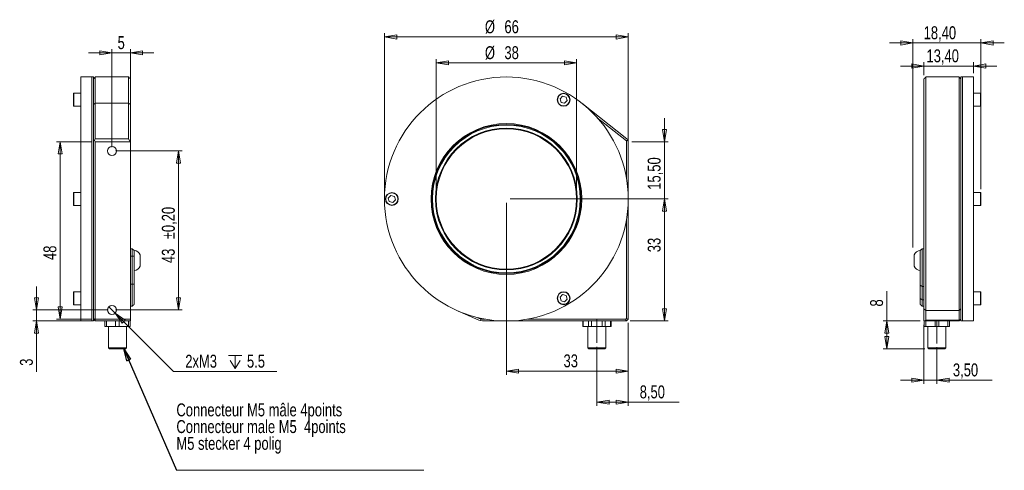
# Model space of a CAD drawing. Header units: millimetres. Extents: x 31 to 297, y 116 to 238.
import ezdxf

# ---------------------------------------------------------------- set-up
doc = ezdxf.new("R2010")
doc.units = ezdxf.units.MM
doc.linetypes.add('CENTERX2', pattern=[20.32, 12.7, -2.54, 2.54, -2.54])
doc.styles.add('SLDTEXTSTYLE0', font='TXT', dxfattribs={"width": 0.75})
doc.dimstyles.new('SLDDIMSTYLE0', dxfattribs={"dimtxt": 3.5, "dimasz": 3.302, "dimexe": 0, "dimexo": 0.0625, "dimgap": 0.875, "dimtad": 1, "dimtoh": 1, "dimrnd": 1e-09, "dimzin": 12, "dimdsep": 46, "dimtxsty": 'SLDTEXTSTYLE0', "dimblk1": 'CLOSED', "dimblk2": 'CLOSED', "dimsah": 1, "dimcen": 0.09, "dimadec": 0, "dimazin": 0, "dimtfac": 1, "dimtofl": 0, "dimtmove": 0, "dimatfit": 3, "dimldrblk": 'CLOSED', "dimfxl": 1, "dimtolj": 1, "dimtzin": 12, "dimarcsym": 0})
doc.dimstyles.new('SLDDIMSTYLE1', dxfattribs={"dimtxt": 3.5, "dimasz": 3.302, "dimexe": 0, "dimexo": 0.0625, "dimgap": 0.875, "dimtad": 1, "dimtoh": 1, "dimrnd": 1e-09, "dimzin": 12, "dimdsep": 46, "dimtxsty": 'SLDTEXTSTYLE0', "dimblk1": 'CLOSED', "dimblk2": 'CLOSED', "dimsah": 1, "dimcen": 0.09, "dimadec": 0, "dimazin": 0, "dimtfac": 1, "dimtofl": 0, "dimtmove": 0, "dimatfit": 3, "dimldrblk": 'CLOSED', "dimfxl": 1, "dimtolj": 1, "dimtzin": 12, "dimarcsym": 0})
doc.dimstyles.new('SLDDIMSTYLE2', dxfattribs={"dimtxt": 3.5, "dimasz": 3.302, "dimexe": 0, "dimexo": 0.0625, "dimgap": 0.875, "dimtad": 1, "dimtoh": 1, "dimrnd": 1e-09, "dimzin": 12, "dimdsep": 46, "dimtxsty": 'SLDTEXTSTYLE0', "dimblk1": 'CLOSED', "dimblk2": 'CLOSED', "dimsah": 1, "dimcen": 0.09, "dimadec": 0, "dimazin": 0, "dimtfac": 1, "dimtofl": 0, "dimtmove": 0, "dimatfit": 3, "dimldrblk": 'CLOSED', "dimfxl": 1, "dimtolj": 1, "dimtzin": 12, "dimarcsym": 0})
doc.dimstyles.new('SLDDIMSTYLE3', dxfattribs={"dimtxt": 3.5, "dimasz": 3.302, "dimexe": 0, "dimexo": 0.0625, "dimgap": 0.875, "dimtad": 1, "dimtoh": 1, "dimrnd": 1e-09, "dimzin": 12, "dimdsep": 46, "dimtxsty": 'SLDTEXTSTYLE0', "dimblk1": 'CLOSED', "dimblk2": 'CLOSED', "dimsah": 1, "dimcen": 0.09, "dimadec": 0, "dimazin": 0, "dimtol": 1, "dimtp": 0.2, "dimtm": 0.2, "dimtfac": 1, "dimtofl": 0, "dimtmove": 0, "dimatfit": 3, "dimldrblk": 'CLOSED', "dimfxl": 1, "dimtolj": 1, "dimarcsym": 0})
doc.dimstyles.new('SLDDIMSTYLE4', dxfattribs={"dimtxt": 3.5, "dimasz": 3.302, "dimexe": 0, "dimexo": 0.0625, "dimgap": 0.875, "dimtad": 0, "dimtih": 1, "dimtoh": 1, "dimrnd": 1e-09, "dimzin": 12, "dimdsep": 46, "dimtxsty": 'SLDTEXTSTYLE0', "dimblk1": 'CLOSED', "dimblk2": 'CLOSED', "dimsah": 1, "dimcen": 0.09, "dimadec": 0, "dimazin": 0, "dimtfac": 1, "dimtmove": 0, "dimatfit": 3, "dimldrblk": 'CLOSED', "dimfxl": 1, "dimtolj": 1, "dimtzin": 12, "dimarcsym": 0})
doc.dimstyles.new('SLDDIMSTYLE5', dxfattribs={"dimtxt": 0, "dimasz": 3.302, "dimexe": 0, "dimexo": 0.0625, "dimgap": 0, "dimtad": 0, "dimtih": 1, "dimtoh": 1, "dimdec": 0, "dimrnd": 1e-09, "dimzin": 0, "dimdsep": 46, "dimtxsty": 'Standard', "dimblk1": 'CLOSED', "dimblk2": 'CLOSED', "dimsah": 1, "dimcen": 0.09, "dimadec": 0, "dimazin": 0, "dimtfac": 3.302, "dimtdec": 0, "dimtofl": 0, "dimtmove": 0, "dimatfit": 3, "dimldrblk": 'CLOSED', "dimfxl": 1, "dimtolj": 1, "dimtzin": 0, "dimarcsym": 0})

# ---------------------------------------------------------------- blocks, each defined once
blk = doc.blocks.new('_CLOSED')
at = {"color": 0, "linetype": 'ByBlock', "lineweight": -2}
for p, q in [((-1, 0.166667), (0, 0)), ((-1, 0.166667), (-1, -0.166667)), ((0, 0), (-1, -0.166667)), ((0, 0), (-1, 0))]:
    blk.add_line(p, q, dxfattribs=at)
blk = doc.blocks.new('*D2')
at = {"color": 7, "linetype": 'Continuous', "lineweight": 0}
for p, q in [((195.69, 156.17), (195.69, 133.72)), ((187.19, 149.72), (187.19, 133.72)), ((187.19, 134.72), (195.69, 134.72)), ((195.69, 134.72), (209.42, 134.72))]:
    blk.add_line(p, q, dxfattribs=at)
at = {"color": 7, "linetype": 'Continuous', "lineweight": 0, "xscale": 3.302, "yscale": 3.302}
for p, rotation in [((187.19, 134.72, 0.1), 180), ((195.69, 134.72, 0.1), 360)]:
    blk.add_blockref('_CLOSED', p, dxfattribs=dict(at, rotation=rotation))
at = {"color": 7, "linetype": 'Continuous', "lineweight": 0, "insert": (198.78, 139.24), "char_height": 3.5, "attachment_point": 1, "style": 'SLDTEXTSTYLE0'}
blk.add_mtext('8,50', dxfattribs=at)
blk = doc.blocks.new('*D3')
at = {"color": 7, "linetype": 'Continuous', "lineweight": 0}
for p, q in [((129.69, 190.67), (129.69, 234.5)), ((129.69, 233.5), (195.69, 233.5)), ((195.69, 190.67), (195.69, 234.5))]:
    blk.add_line(p, q, dxfattribs=at)
at = {"color": 7, "linetype": 'Continuous', "lineweight": 0, "xscale": 3.302, "yscale": 3.302, "rotation": 180}
blk.add_blockref('_CLOSED', (129.69, 233.5, -27.79), dxfattribs=at)
at = {"color": 7, "linetype": 'Continuous', "lineweight": 0, "xscale": 3.302, "yscale": 3.302}
blk.add_blockref('_CLOSED', (195.69, 233.5, -27.79), dxfattribs=at)
at = {"color": 7, "linetype": 'Continuous', "lineweight": 0, "char_height": 3.5, "attachment_point": 1, "style": 'SLDTEXTSTYLE0'}
for s, insert in [('%%c', (156.88, 238.01)), ('66', (162.16, 238.01))]:
    blk.add_mtext(s, dxfattribs=dict(at, insert=insert))
blk = doc.blocks.new('*D4')
at = {"color": 7, "linetype": 'Continuous', "lineweight": 0}
for p, q in [((143.69, 190.67), (143.69, 227.49)), ((181.69, 190.67), (181.69, 227.49)), ((143.69, 226.49), (181.69, 226.49))]:
    blk.add_line(p, q, dxfattribs=at)
at = {"color": 7, "linetype": 'Continuous', "lineweight": 0, "xscale": 3.302, "yscale": 3.302, "rotation": 180}
blk.add_blockref('_CLOSED', (143.69, 226.49, -27.79), dxfattribs=at)
at = {"color": 7, "linetype": 'Continuous', "lineweight": 0, "xscale": 3.302, "yscale": 3.302}
blk.add_blockref('_CLOSED', (181.69, 226.49, -27.79), dxfattribs=at)
at = {"color": 7, "linetype": 'Continuous', "lineweight": 0, "char_height": 3.5, "attachment_point": 1, "style": 'SLDTEXTSTYLE0'}
for s, insert in [('%%c', (156.88, 231)), ('38', (162.16, 231))]:
    blk.add_mtext(s, dxfattribs=dict(at, insert=insert))
blk = doc.blocks.new('*D5')
at = {"color": 7, "linetype": 'Continuous', "lineweight": 0}
for p, q in [((162.69, 188.67), (162.69, 142.13)), ((195.69, 156.17), (195.69, 142.13)), ((162.69, 143.13), (195.69, 143.13))]:
    blk.add_line(p, q, dxfattribs=at)
at = {"color": 7, "linetype": 'Continuous', "lineweight": 0, "xscale": 3.302, "yscale": 3.302, "rotation": 180}
blk.add_blockref('_CLOSED', (162.69, 143.13, -27.79), dxfattribs=at)
at = {"color": 7, "linetype": 'Continuous', "lineweight": 0, "xscale": 3.302, "yscale": 3.302}
blk.add_blockref('_CLOSED', (195.69, 143.13, -27.79), dxfattribs=at)
at = {"color": 7, "linetype": 'Continuous', "lineweight": 0, "insert": (178.16, 147.64), "char_height": 3.5, "attachment_point": 1, "style": 'SLDTEXTSTYLE0'}
blk.add_mtext('33', dxfattribs=at)
blk = doc.blocks.new('*D6')
at = {"color": 7, "linetype": 'Continuous', "lineweight": 0}
for p, q in [((163.69, 189.67), (206.46, 189.67)), ((205.46, 156.67), (205.46, 189.67)), ((196.19, 156.67), (206.46, 156.67))]:
    blk.add_line(p, q, dxfattribs=at)
at = {"color": 7, "linetype": 'Continuous', "lineweight": 0, "xscale": 3.302, "yscale": 3.302}
for p, rotation in [((205.46, 189.67, -27.79), 90), ((205.46, 156.67, -27.79), 270)]:
    blk.add_blockref('_CLOSED', p, dxfattribs=dict(at, rotation=rotation))
at = {"color": 7, "linetype": 'Continuous', "lineweight": 0, "insert": (200.94, 175.27), "char_height": 3.5, "attachment_point": 1, "rotation": 90, "style": 'SLDTEXTSTYLE0'}
blk.add_mtext('33', dxfattribs=at)
blk = doc.blocks.new('*D7')
at = {"color": 7, "linetype": 'Continuous', "lineweight": 0}
for p, q in [((205.46, 205.17), (205.46, 211.52)), ((196.69, 205.17), (206.46, 205.17)), ((205.46, 189.67), (205.46, 205.17)), ((163.69, 189.67), (206.46, 189.67)), ((205.46, 189.67), (205.46, 183.32))]:
    blk.add_line(p, q, dxfattribs=at)
at = {"color": 7, "linetype": 'Continuous', "lineweight": 0, "xscale": 3.302, "yscale": 3.302}
for p, rotation in [((205.46, 205.17, -27.79), 270), ((205.46, 189.67, -27.79), 90)]:
    blk.add_blockref('_CLOSED', p, dxfattribs=dict(at, rotation=rotation))
at = {"color": 7, "linetype": 'Continuous', "lineweight": 0, "insert": (200.94, 192.17), "char_height": 3.5, "attachment_point": 1, "rotation": 90, "style": 'SLDTEXTSTYLE0'}
blk.add_mtext('15,50', dxfattribs=at)
blk = doc.blocks.new('*D8')
at = {"color": 7, "linetype": 'Continuous', "lineweight": 0}
for p, q in [((35.51, 159.67), (35.51, 166.02)), ((54.91, 159.67), (34.51, 159.67)), ((35.51, 159.67), (35.51, 156.67)), ((50.41, 156.67), (34.51, 156.67)), ((35.51, 156.67), (35.51, 142.96))]:
    blk.add_line(p, q, dxfattribs=at)
at = {"color": 7, "linetype": 'Continuous', "lineweight": 0, "xscale": 3.302, "yscale": 3.302}
for p, rotation in [((35.51, 159.67, -7.42), 270), ((35.51, 156.67, -7.42), 90)]:
    blk.add_blockref('_CLOSED', p, dxfattribs=dict(at, rotation=rotation))
at = {"color": 7, "linetype": 'Continuous', "lineweight": 0, "insert": (30.99, 144.55), "char_height": 3.5, "attachment_point": 1, "rotation": 90, "style": 'SLDTEXTSTYLE0'}
blk.add_mtext('3', dxfattribs=at)
blk = doc.blocks.new('*D9')
at = {"color": 7, "linetype": 'Continuous', "lineweight": 0}
for p, q in [((55.91, 203.67), (55.91, 230.21)), ((60.91, 216.19), (60.91, 230.21)), ((55.91, 229.21), (49.56, 229.21)), ((55.91, 229.21), (60.91, 229.21)), ((60.91, 229.21), (67.26, 229.21))]:
    blk.add_line(p, q, dxfattribs=at)
at = {"color": 7, "linetype": 'Continuous', "lineweight": 0, "xscale": 3.302, "yscale": 3.302}
for p, rotation in [((55.91, 229.21, -7.42), 360), ((60.91, 229.21, -7.42), 180)]:
    blk.add_blockref('_CLOSED', p, dxfattribs=dict(at, rotation=rotation))
at = {"color": 7, "linetype": 'Continuous', "lineweight": 0, "insert": (57.44, 233.72), "char_height": 3.5, "attachment_point": 1, "style": 'SLDTEXTSTYLE0'}
blk.add_mtext('5', dxfattribs=at)
blk = doc.blocks.new('*D10')
at = {"color": 7, "linetype": 'Continuous', "lineweight": 0}
for p, q in [((56.91, 202.67), (74.92, 202.67)), ((73.92, 202.67), (73.92, 159.67)), ((56.91, 159.67), (74.92, 159.67))]:
    blk.add_line(p, q, dxfattribs=at)
at = {"color": 7, "linetype": 'Continuous', "lineweight": 0, "xscale": 3.302, "yscale": 3.302}
for p, rotation in [((73.92, 202.67, -7.42), 90), ((73.92, 159.67, -7.42), 270)]:
    blk.add_blockref('_CLOSED', p, dxfattribs=dict(at, rotation=rotation))
at = {"color": 7, "linetype": 'Continuous', "lineweight": 0, "char_height": 3.5, "attachment_point": 1, "rotation": 90, "style": 'SLDTEXTSTYLE0'}
for s, insert in [('±0,20', (69.41, 178.79)), ('43', (69.41, 172.33))]:
    blk.add_mtext(s, dxfattribs=dict(at, insert=insert))
blk = doc.blocks.new('*D11')
at = {"color": 7, "linetype": 'Continuous', "lineweight": 0}
for p, q in [((50.41, 205.17), (40.87, 205.17)), ((41.87, 205.17), (41.87, 157.17)), ((50.41, 157.17), (40.87, 157.17))]:
    blk.add_line(p, q, dxfattribs=at)
at = {"color": 7, "linetype": 'Continuous', "lineweight": 0, "xscale": 3.302, "yscale": 3.302}
for p, rotation in [((41.87, 205.17, -7.42), 90), ((41.87, 157.17, -7.42), 270)]:
    blk.add_blockref('_CLOSED', p, dxfattribs=dict(at, rotation=rotation))
at = {"color": 7, "linetype": 'Continuous', "lineweight": 0, "insert": (37.36, 173.16), "char_height": 3.5, "attachment_point": 1, "rotation": 90, "style": 'SLDTEXTSTYLE0'}
blk.add_mtext('48', dxfattribs=at)
blk = doc.blocks.new('SW_SYMBOL_HOLE_DEPTH')
at = {"color": 0, "linetype": 'Continuous', "lineweight": 0}
for p, q in [((0, 875), (800, 875)), ((400, 875), (400, 75)), ((100, 555), (400, 75)), ((700, 555), (400, 75))]:
    blk.add_line(p, q, dxfattribs=at)
blk = doc.blocks.new('*D12')
at = {"color": 7, "linetype": 'Continuous', "lineweight": 0}
for p, q in [((55.04, 160.54), (56.77, 158.8)), ((56.77, 158.8), (72.59, 142.98)), ((72.59, 142.98), (100.51, 142.98))]:
    blk.add_line(p, q, dxfattribs=at)
at = {"color": 7, "linetype": 'Continuous', "lineweight": 0, "xscale": 3.302, "yscale": 3.302, "rotation": 134.9673073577}
blk.add_blockref('_CLOSED', (56.77, 158.8, -7.42), dxfattribs=at)
at = {"color": 7, "linetype": 'Continuous', "lineweight": 0, "xscale": 0.0044707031, "yscale": 0.0044707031, "zscale": 0.0044707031}
blk.add_blockref('SW_SYMBOL_HOLE_DEPTH', (87.46, 143.46), dxfattribs=at)
at = {"color": 7, "linetype": 'Continuous', "lineweight": 0, "char_height": 3.5, "attachment_point": 1, "style": 'SLDTEXTSTYLE0'}
for s, insert in [('2xM3', (75.76, 147.54)), ('5.5', (92.46, 147.54))]:
    blk.add_mtext(s, dxfattribs=dict(at, insert=insert))
blk = doc.blocks.new('SW_NOTE_0')
at = {"color": 0, "linetype": 'Continuous', "lineweight": 0}
for p, q in [((0, 0), (67.02, 0)), ((67.02, 0), (0, 0)), ((0, 0), (67.02, 0)), ((67.02, 0), (0, 0)), ((0, 0), (67.02, 0)), ((67.02, 0), (0, 0))]:
    blk.add_line(p, q, dxfattribs=at)
at = {"color": 0, "linetype": 'Continuous', "lineweight": 0, "char_height": 3.5, "attachment_point": 1, "style": 'SLDTEXTSTYLE0'}
for s, insert in [('Connecteur M5 mâle 4points', (0, 18.09)), ('Connecteur male M5  4points', (0, 13.57)), ('M5 stecker 4 polig', (0, 9.04))]:
    blk.add_mtext(s, dxfattribs=dict(at, insert=insert))
blk = doc.blocks.new('*D15')
at = {"color": 7, "linetype": 'Continuous', "lineweight": 0}
for p, q in [((275.74, 155.67), (275.74, 139.67)), ((279.24, 149.58), (279.24, 139.67)), ((275.74, 140.67), (269.39, 140.67)), ((279.24, 140.67), (275.74, 140.67)), ((279.24, 140.67), (294.21, 140.67))]:
    blk.add_line(p, q, dxfattribs=at)
at = {"color": 7, "linetype": 'Continuous', "lineweight": 0, "xscale": 3.302, "yscale": 3.302}
blk.add_blockref('_CLOSED', (275.74, 140.67, 0.1), dxfattribs=at)
at = {"color": 7, "linetype": 'Continuous', "lineweight": 0, "xscale": 3.302, "yscale": 3.302, "rotation": 180}
blk.add_blockref('_CLOSED', (279.24, 140.67, 0.1), dxfattribs=at)
at = {"color": 7, "linetype": 'Continuous', "lineweight": 0, "insert": (283.57, 145.19), "char_height": 3.5, "attachment_point": 1, "style": 'SLDTEXTSTYLE0'}
blk.add_mtext('3,50', dxfattribs=at)
blk = doc.blocks.new('*D16')
at = {"color": 7, "linetype": 'Continuous', "lineweight": 0}
for p, q in [((272.74, 176.53), (272.74, 232.87)), ((291.14, 192.32), (291.14, 232.87)), ((272.74, 231.87), (266.39, 231.87)), ((272.74, 231.87), (291.14, 231.87)), ((291.14, 231.87), (297.49, 231.87))]:
    blk.add_line(p, q, dxfattribs=at)
at = {"color": 7, "linetype": 'Continuous', "lineweight": 0, "xscale": 3.302, "yscale": 3.302}
for p, rotation in [((272.74, 231.87, 7.62), 360), ((291.14, 231.87, 7.62), 180)]:
    blk.add_blockref('_CLOSED', p, dxfattribs=dict(at, rotation=rotation))
at = {"color": 7, "linetype": 'Continuous', "lineweight": 0, "insert": (275.65, 236.39), "char_height": 3.5, "attachment_point": 1, "style": 'SLDTEXTSTYLE0'}
blk.add_mtext('18,40', dxfattribs=at)
blk = doc.blocks.new('*D17')
at = {"color": 7, "linetype": 'Continuous', "lineweight": 0}
for p, q in [((275.74, 223.17), (275.74, 226.64)), ((289.14, 223.67), (289.14, 226.64)), ((275.74, 225.64), (269.39, 225.64)), ((275.74, 225.64), (289.14, 225.64)), ((289.14, 225.64), (295.49, 225.64))]:
    blk.add_line(p, q, dxfattribs=at)
at = {"color": 7, "linetype": 'Continuous', "lineweight": 0, "xscale": 3.302, "yscale": 3.302}
for p, rotation in [((275.74, 225.64, 7.62), 360), ((289.14, 225.64, 7.62), 180)]:
    blk.add_blockref('_CLOSED', p, dxfattribs=dict(at, rotation=rotation))
at = {"color": 7, "linetype": 'Continuous', "lineweight": 0, "insert": (276.42, 230.15), "char_height": 3.5, "attachment_point": 1, "style": 'SLDTEXTSTYLE0'}
blk.add_mtext('13,40', dxfattribs=at)
blk = doc.blocks.new('*D18')
at = {"color": 7, "linetype": 'Continuous', "lineweight": 0}
for p, q in [((265.67, 156.67), (265.67, 164.75)), ((274.74, 156.67), (264.67, 156.67)), ((265.67, 149.17), (265.67, 156.67)), ((275.99, 149.17), (264.67, 149.17))]:
    blk.add_line(p, q, dxfattribs=at)
at = {"color": 7, "linetype": 'Continuous', "lineweight": 0, "xscale": 3.302, "yscale": 3.302}
for p, rotation in [((265.67, 156.67, 7.62), 90), ((265.67, 149.17, 7.62), 270)]:
    blk.add_blockref('_CLOSED', p, dxfattribs=dict(at, rotation=rotation))
at = {"color": 7, "linetype": 'Continuous', "lineweight": 0, "insert": (261.15, 160.58), "char_height": 3.5, "attachment_point": 1, "rotation": 90, "style": 'SLDTEXTSTYLE0'}
blk.add_mtext('8', dxfattribs=at)

msp = doc.modelspace()

# ---------------------------------------------------------------- linework, layer by layer
at = {"color": 7, "linetype": 'Continuous', "lineweight": 15}
for p, q in [((47.506, 156.675), (47.506, 222.675)), ((50.506, 156.675), (50.506, 222.675)), ((50.506, 156.675), (50.506, 222.675)), ((50.906, 211.647), (50.906, 222.675)), ((51.406, 222.675), (51.406, 215.584)), ((60.406, 222.675), (60.406, 215.584)), ((60.906, 215.191), (60.906, 222.175)), ((275.736, 222.175), (275.736, 159.973)), ((276.236, 159.516), (276.236, 222.675)), ((285.236, 159.516), (285.236, 222.675)), ((285.736, 222.675), (285.736, 189.675)), ((286.136, 222.675), (286.136, 156.675)), ((286.136, 222.675), (286.136, 189.675)), ((289.136, 222.675), (289.136, 156.675)), ((45.506, 216.521), (45.506, 218.171)), ((45.506, 214.871), (45.506, 216.521)), ((45.606, 218.271), (45.606, 216.521)), ((45.606, 216.521), (45.606, 214.771)), ((177.918, 217.485), (177.218, 216.771)), ((177.218, 216.771), (177.486, 215.808)), ((178.886, 217.235), (177.918, 217.485)), ((178.454, 215.558), (179.155, 216.272)), ((179.155, 216.272), (178.886, 217.235)), ((291.036, 214.771), (291.036, 218.271)), ((291.136, 218.171), (291.136, 214.871)), ((50.906, 215.191), (51.406, 215.584)), ((51.406, 205.984), (51.406, 215.584)), ((51.406, 215.584), (60.406, 215.584)), ((60.406, 205.984), (60.406, 215.584)), ((60.406, 215.584), (60.906, 215.191)), ((60.906, 205.038), (60.906, 215.191)), ((177.486, 215.808), (178.454, 215.558)), ((195.294, 205.984), (183.124, 215.584)), ((50.906, 211.647), (50.906, 205.432)), ((187.307, 211.647), (195.186, 205.432)), ((51.21, 205.579), (50.906, 205.432)), ((50.906, 205.432), (50.906, 195.397)), ((51.21, 205.579), (51.406, 205.984)), ((51.406, 205.175), (51.21, 205.579)), ((60.406, 205.984), (51.406, 205.984)), ((60.406, 205.984), (60.798, 205.175)), ((195.49, 205.579), (195.186, 205.432)), ((195.186, 205.432), (195.186, 195.397)), ((195.49, 205.579), (195.294, 205.984)), ((195.686, 205.175), (195.49, 205.579)), ((51.406, 205.175), (60.798, 205.175)), ((51.406, 157.175), (51.406, 205.175)), ((60.906, 205.038), (60.798, 205.175)), ((60.906, 157.175), (60.906, 205.038)), ((195.686, 157.175), (195.686, 205.175)), ((50.906, 183.952), (50.906, 195.397)), ((45.506, 189.675), (45.506, 191.325)), ((45.506, 188.025), (45.506, 189.675)), ((45.606, 191.425), (45.606, 189.675)), ((45.606, 189.675), (45.606, 187.925)), ((131.418, 190.638), (130.718, 189.924)), ((130.718, 189.924), (130.986, 188.961)), ((132.386, 190.389), (131.418, 190.638)), ((131.954, 188.711), (132.655, 189.425)), ((132.655, 189.425), (132.386, 190.389)), ((285.736, 189.675), (285.736, 157.65)), ((286.136, 189.675), (286.136, 156.675)), ((291.036, 187.925), (291.036, 191.425)), ((291.136, 191.325), (291.136, 188.025)), ((130.986, 188.961), (131.954, 188.711)), ((50.906, 183.952), (50.906, 157.382)), ((195.186, 183.952), (195.186, 157.382)), ((60.906, 176.208), (61.406, 176.208)), ((61.406, 176.208), (61.406, 174.205)), ((61.406, 176.208), (61.906, 175.708)), ((275.236, 176.208), (274.736, 175.708)), ((275.236, 165.963), (275.236, 176.208)), ((275.736, 176.208), (275.236, 176.208)), ((61.406, 174.205), (60.906, 174.205)), ((61.906, 174.206), (61.406, 174.205)), ((61.406, 174.205), (61.406, 166.666)), ((61.906, 175.708), (61.906, 175.789)), ((61.906, 174.206), (61.906, 175.708)), ((61.906, 173.641), (61.906, 174.206)), ((61.906, 172.43), (61.906, 173.641)), ((63.556, 171.539), (63.556, 174.539)), ((273.086, 174.539), (273.086, 171.539)), ((274.736, 175.789), (274.736, 175.708)), ((274.736, 175.708), (274.736, 166.317)), ((61.906, 166.667), (61.906, 172.43)), ((60.906, 166.666), (61.406, 166.666)), ((61.406, 166.666), (61.906, 166.667)), ((61.406, 166.666), (61.406, 160.674)), ((61.906, 161.174), (61.906, 166.667)), ((275.236, 165.963), (274.736, 166.317)), ((274.736, 166.317), (274.736, 162.783)), ((275.736, 165.963), (275.236, 165.963)), ((275.236, 162.429), (275.236, 165.963)), ((45.506, 162.828), (45.506, 164.478)), ((45.506, 161.178), (45.506, 162.828)), ((45.606, 164.578), (45.606, 162.828)), ((45.606, 162.828), (45.606, 161.078)), ((177.918, 163.791), (177.218, 163.077)), ((177.218, 163.077), (177.486, 162.114)), ((178.886, 163.542), (177.918, 163.791)), ((179.155, 162.578), (178.886, 163.542)), ((275.236, 162.429), (274.736, 162.783)), ((274.736, 162.783), (274.736, 161.174)), ((291.036, 161.078), (291.036, 164.578)), ((291.136, 164.478), (291.136, 161.178)), ((177.486, 162.114), (178.454, 161.865)), ((178.454, 161.865), (179.155, 162.578)), ((275.736, 162.429), (275.236, 162.429)), ((275.236, 160.674), (275.236, 162.429)), ((275.736, 159.973), (276.236, 159.516)), ((275.736, 159.973), (275.736, 156.675)), ((285.236, 159.516), (285.736, 159.973)), ((50.906, 157.382), (51.406, 157.175)), ((50.906, 157.382), (50.906, 157.175)), ((149.289, 159.516), (155.229, 156.878)), ((154.722, 157.65), (155.792, 157.175)), ((195.186, 157.382), (194.979, 157.175)), ((195.186, 157.382), (195.686, 157.175)), ((276.236, 159.516), (285.236, 159.516)), ((276.236, 159.516), (276.236, 156.878)), ((285.236, 159.516), (285.236, 156.878)), ((285.736, 157.65), (285.736, 157.175)), ((51.406, 156.675), (50.906, 157.175)), ((50.906, 156.675), (50.906, 157.175)), ((60.906, 157.175), (51.406, 157.175)), ((51.406, 156.675), (51.406, 157.175)), ((51.406, 156.675), (60.906, 156.675)), ((53.955, 155.175), (53.955, 156.675)), ((54.455, 155.175), (53.955, 155.175)), ((54.455, 156.675), (54.455, 155.175)), ((56.904, 155.175), (54.455, 155.175)), ((56.904, 155.175), (56.904, 156.675)), ((57.904, 155.175), (56.904, 155.175)), ((57.904, 156.675), (57.904, 155.175)), ((60.355, 155.175), (57.904, 155.175)), ((60.355, 155.175), (60.355, 156.675)), ((60.855, 155.175), (60.355, 155.175)), ((60.855, 156.675), (60.855, 155.175)), ((60.857, 155.175), (60.855, 155.175)), ((60.857, 155.175), (60.857, 156.675)), ((60.906, 157.175), (60.906, 156.675)), ((155.229, 156.878), (155.708, 156.776)), ((155.708, 156.776), (155.792, 157.175)), ((155.708, 156.776), (156.186, 156.675)), ((156.963, 157.175), (155.792, 157.175)), ((156.186, 156.675), (195.186, 156.675)), ((194.979, 157.175), (168.409, 157.175)), ((183.491, 155.175), (183.357, 155.175)), ((183.491, 156.675), (183.491, 155.175)), ((184.904, 155.175), (183.491, 155.175)), ((184.904, 155.175), (184.904, 156.675)), ((185.77, 155.175), (184.904, 155.175)), ((185.77, 156.675), (185.77, 155.175)), ((188.599, 155.175), (185.77, 155.175)), ((188.599, 155.175), (188.599, 156.675)), ((189.465, 155.175), (188.599, 155.175)), ((189.465, 156.675), (189.465, 155.175)), ((190.881, 155.175), (189.465, 155.175)), ((190.881, 155.175), (190.881, 156.675)), ((190.881, 155.175), (191.015, 155.175)), ((195.186, 156.675), (194.979, 157.175)), ((195.186, 156.675), (195.686, 157.175)), ((275.736, 156.675), (276.033, 156.675)), ((275.785, 155.175), (275.785, 156.675)), ((276.285, 155.175), (275.785, 155.175)), ((276.236, 156.878), (276.033, 156.675)), ((276.033, 156.675), (285.236, 156.675)), ((276.236, 156.878), (285.236, 156.878)), ((276.285, 156.675), (276.285, 155.175)), ((278.734, 155.175), (276.285, 155.175)), ((278.734, 155.175), (278.734, 156.675)), ((279.734, 155.175), (278.734, 155.175)), ((279.734, 156.675), (279.734, 155.175)), ((282.185, 155.175), (279.734, 155.175)), ((282.185, 155.175), (282.185, 156.675)), ((282.685, 155.175), (282.185, 155.175)), ((282.685, 156.675), (282.685, 155.175)), ((282.687, 155.175), (282.685, 155.175)), ((282.687, 155.175), (282.687, 156.675)), ((285.236, 156.878), (285.337, 156.776)), ((285.337, 156.776), (285.236, 156.675)), ((285.337, 156.776), (285.736, 157.175)), ((285.736, 157.175), (285.736, 156.675)), ((54.956, 149.375), (59.856, 149.375)), ((184.736, 149.375), (189.636, 149.375)), ((276.786, 149.375), (279.235, 149.375)), ((279.235, 149.375), (281.686, 149.375)), ((59.656, 149.175), (55.156, 149.175)), ((184.936, 149.175), (189.436, 149.175)), ((279.235, 149.175), (276.986, 149.175)), ((281.486, 149.175), (279.235, 149.175))]:
    msp.add_line(p, q, dxfattribs=at)
at = {"color": 7, "linetype": 'CENTERX2', "lineweight": 0}
for p, q in [((187.186, 150.724), (187.186, 157.175)), ((279.236, 150.577), (279.236, 156.615))]:
    msp.add_line(p, q, dxfattribs=at)
at = {"color": 7, "linetype": 'Continuous', "lineweight": 15}
for centre, radius in [((162.686, 189.675), 33), ((178.186, 216.521), 1.75), ((178.186, 216.521), 1.65), ((162.686, 189.675), 20.4), ((162.686, 189.675), 20.2), ((162.686, 189.675), 20), ((162.686, 189.675), 19.2), ((162.686, 189.675), 19), ((55.906, 202.675), 1.23), ((131.686, 189.675), 1.75), ((131.686, 189.675), 1.65), ((178.186, 162.828), 1.75), ((178.186, 162.828), 1.65), ((55.906, 159.675), 1.23)]:
    msp.add_circle(centre, radius, dxfattribs=at)
for centre, radius, start, end in [((45.606, 218.171), 0.1, 90, 180), ((291.036, 218.171), 0.1, 0, 90), ((45.606, 214.871), 0.1, 180, 270), ((291.036, 214.871), 0.1, 270, 0), ((45.606, 191.325), 0.1, 90, 180), ((291.036, 191.325), 0.1, 0, 90), ((45.606, 188.025), 0.1, 180, 270), ((291.036, 188.025), 0.1, 270, 0), ((61.531, 173.58), 2.241, 25.34092, 80.36571), ((275.111, 173.58), 2.241, 99.63429, 154.65908), ((61.531, 172.498), 2.241, 279.63429, 334.65908), ((275.111, 172.498), 2.241, 205.34092, 260.36571), ((45.606, 164.478), 0.1, 90, 180), ((291.036, 164.478), 0.1, 0, 90), ((45.606, 161.178), 0.1, 180, 270), ((291.036, 161.178), 0.1, 270, 0)]:
    msp.add_arc(centre, radius, start, end, dxfattribs=at)
for points in [[(50.506, 222.675), (47.506, 222.675)], [(50.906, 222.675), (50.506, 222.675)], [(51.406, 222.675), (50.906, 222.175)], [(60.406, 222.675), (51.406, 222.675)], [(60.906, 222.175), (60.406, 222.675)], [(276.236, 222.675), (275.736, 222.175)], [(285.236, 222.675), (276.236, 222.675)], [(285.736, 222.175), (285.236, 222.675)], [(286.136, 222.675), (285.736, 222.675)], [(289.136, 222.675), (286.136, 222.675)], [(47.506, 218.271), (45.606, 218.271)], [(291.036, 218.271), (289.136, 218.271)], [(45.606, 214.771), (47.506, 214.771)], [(289.136, 214.771), (291.036, 214.771)], [(47.506, 191.425), (45.606, 191.425)], [(291.036, 191.425), (289.136, 191.425)], [(45.606, 187.925), (47.506, 187.925)], [(289.136, 187.925), (291.036, 187.925)], [(47.506, 164.578), (45.606, 164.578)], [(291.036, 164.578), (289.136, 164.578)], [(45.606, 161.078), (47.506, 161.078)], [(60.906, 160.674), (61.406, 160.674)], [(61.406, 160.674), (61.906, 161.174)], [(274.736, 161.174), (275.236, 160.674)], [(275.236, 160.674), (275.736, 160.674)], [(289.136, 161.078), (291.036, 161.078)], [(47.506, 156.675), (50.506, 156.675)], [(50.506, 156.675), (50.906, 156.675)], [(54.956, 155.175), (54.956, 149.375)], [(59.856, 149.375), (59.856, 155.175)], [(183.357, 156.675), (183.357, 155.175)], [(184.736, 155.175), (184.736, 149.375)], [(189.636, 149.375), (189.636, 155.175)], [(191.015, 155.175), (191.015, 156.675)], [(276.786, 155.175), (276.786, 149.375)], [(281.686, 149.375), (281.686, 155.175)], [(285.736, 156.675), (286.136, 156.675)], [(286.136, 156.675), (289.136, 156.675)], [(54.956, 149.375), (55.156, 149.175)], [(59.656, 149.175), (59.856, 149.375)], [(184.736, 149.375), (184.936, 149.175)], [(189.436, 149.175), (189.636, 149.375)], [(276.786, 149.375), (276.986, 149.175)], [(281.486, 149.175), (281.686, 149.375)]]:
    msp.add_open_spline(points, degree=1, dxfattribs=at)

# ---------------------------------------------------------------- block references
at = {"color": 7, "linetype": 'Continuous', "lineweight": 0}
msp.add_blockref('SW_NOTE_0', (73.359, 116.283), dxfattribs=at)

# ---------------------------------------------------------------- dimensions: what is measured, and where the dimension line sits
for base, p1, p2, picture, middle in [((195.686, 233.495), (129.686, 189.675), (195.686, 189.675), '*D3', (162.106, 233.495)), ((181.686, 226.488), (143.686, 189.675), (181.686, 189.675), '*D4', (162.106, 226.488))]:
    dim = msp.add_linear_dim(base=base, p1=p1, p2=p2, text='%%c<>', dimstyle='SLDDIMSTYLE1', dxfattribs=at)
    dim.commit()
    dim.dimension.update_dxf_attribs({"geometry": picture, "text_midpoint": middle, "dimtype": 160})
for base, p1, p2, dimstyle, picture, middle in [((291.136, 231.874), (272.736, 175.526), (291.136, 191.325), 'SLDDIMSTYLE2', '*D16', (281.468, 231.874)), ((60.906, 229.209), (55.906, 202.675), (60.906, 215.191), 'SLDDIMSTYLE2', '*D9', (58.733, 229.209)), ((289.136, 225.641), (275.736, 222.175), (289.136, 222.675), 'SLDDIMSTYLE2', '*D17', (282.233, 225.641)), ((195.686, 143.13), (162.686, 189.675), (195.686, 157.175), 'SLDDIMSTYLE0', '*D5', (180.746, 143.13)), ((195.686, 134.724), (187.186, 150.724), (195.686, 157.175), 'SLDDIMSTYLE0', '*D2', (203.308, 134.724)), ((275.736, 140.675), (279.236, 150.577), (275.736, 156.675), 'SLDDIMSTYLE2', '*D15', (288.097, 140.675))]:
    dim = msp.add_linear_dim(base=base, p1=p1, p2=p2, dimstyle=dimstyle, dxfattribs=at)
    dim.commit()
    dim.dimension.update_dxf_attribs({"geometry": picture, "text_midpoint": middle, "dimtype": 160})
for base, p1, p2, dimstyle, picture, middle in [((205.456, 205.175), (162.686, 189.675), (195.686, 205.175), 'SLDDIMSTYLE2', '*D7', (205.456, 197.991)), ((41.869, 157.175), (51.406, 205.175), (51.406, 157.175), 'SLDDIMSTYLE0', '*D11', (41.869, 175.743)), ((73.918, 159.675), (55.906, 202.675), (55.906, 159.675), 'SLDDIMSTYLE3', '*D10', (73.918, 181.365)), ((205.456, 189.675), (195.186, 156.675), (162.686, 189.675), 'SLDDIMSTYLE0', '*D6', (205.456, 177.858)), ((35.506, 156.675), (55.906, 159.675), (51.406, 156.675), 'SLDDIMSTYLE2', '*D8', (35.506, 145.839)), ((265.665, 156.675), (276.986, 149.175), (275.736, 156.675), 'SLDDIMSTYLE0', '*D18', (265.665, 161.867))]:
    dim = msp.add_linear_dim(base=base, p1=p1, p2=p2, angle=90, dimstyle=dimstyle, dxfattribs=at)
    dim.commit()
    dim.dimension.update_dxf_attribs({"geometry": picture, "text_midpoint": middle, "dimtype": 160})
dim = msp.add_diameter_dim_2p(p1=(55.037, 160.545), p2=(56.775, 158.805), text='2xM3{\\fGDT;x}5.5', dimstyle='SLDDIMSTYLE4', override={"dimpost": '<>'}, dxfattribs=at)
dim.commit()
dim.dimension.update_dxf_attribs({"geometry": '*D12', "text_midpoint": (87.343, 145.78), "dimtype": 163})

# ---------------------------------------------------------------- leaders
msp.add_leader([(59.138, 149.175), (73.359, 116.283)], dimstyle='SLDDIMSTYLE5', dxfattribs=at)

doc.saveas('drawing.dxf')
